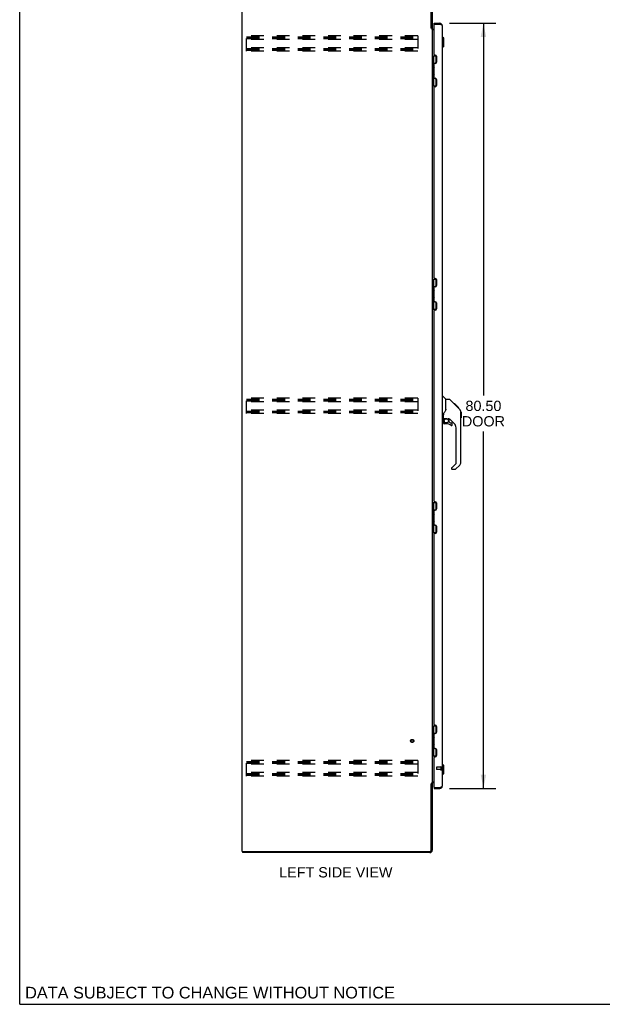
# Model space of a CAD drawing. Header units: inches. Extents: x 0 to 245, y 0 to 159.
# Tile 1 of 16: x 0 to 61, y 0 to 104. Entities that reach past the tile are written whole.
import ezdxf

# ---------------------------------------------------------------- set-up
doc = ezdxf.new("R2010")
doc.units = ezdxf.units.IN
doc.header["$LTSCALE"] = 13.479405
doc.header["$MEASUREMENT"] = 0
doc.linetypes.add('HIDDEN', pattern=[0.2, 0.1, -0.1])
doc.layers.get('0').update_dxf_attribs({"linetype": 'CONTINUOUS'})
for name, color, linetype in [('02___PRT_ALL_AXES', 7, 'CONTINUOUS'), ('DEFAULT_2', 8, 'HIDDEN'), ('DIMENSIONS', 7, 'CONTINUOUS')]:
    doc.layers.add(name, color=color, linetype=linetype)
doc.styles.get("Standard").update_dxf_attribs({"font": 'arial.ttf'})
doc.dimstyles.new('DIMSTYLE_1', dxfattribs={"dimtxt": 1.081236, "dimasz": 1.441648, "dimexe": 0.09, "dimexo": 0.07, "dimgap": 0.0375, "dimtad": 0, "dimtih": 1, "dimtoh": 1, "dimzin": 4, "dimdsep": 46, "dimtxsty": 'Standard', "dimblk": '_FILLED', "dimblk1": '_FILLED', "dimblk2": '_FILLED', "dimcen": 0.09, "dimazin": 1, "dimtfac": 1, "dimtofl": 0, "dimtmove": 0, "dimatfit": 3, "dimldrblk": '_FILLED', "dimfxl": 0, "dimtolj": 1, "dimtzin": 4, "dimarcsym": 0})

# ---------------------------------------------------------------- blocks, each defined once
blk = doc.blocks.new('_FILLED')
at = {"color": 0, "linetype": 'ByBlock'}
blk.add_solid([(0, 0), (-1, 0.2), (-1, -0.2)], dxfattribs=at)
blk = doc.blocks.new('*D4')
at = {"layer": 'DIMENSIONS', "color": 2, "linetype": 'Continuous'}
for p, q in [((45.2, 103.21), (50.07, 103.21)), ((48.77, 103.21), (48.77, 64.04)), ((48.77, 22.71), (48.77, 60.25)), ((45.2, 22.71), (50.07, 22.71))]:
    blk.add_line(p, q, dxfattribs=at)
at = {"layer": 'DIMENSIONS', "color": 2, "linetype": 'Continuous', "xscale": 1.4416475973, "yscale": 1.4416475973, "zscale": 1.4416475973}
for p, rotation in [((48.77, 103.21), 90), ((48.77, 22.71), 270)]:
    blk.add_blockref('_FILLED', p, dxfattribs=dict(at, rotation=rotation))
at = {"layer": 'DIMENSIONS', "color": 2, "linetype": 'Continuous', "insert": (48.77, 63.5), "char_height": 1.081, "width": 4.5259, "attachment_point": 2, "line_spacing_factor": 0.9}
blk.add_mtext('80.50\\PDOOR', dxfattribs=at)

msp = doc.modelspace()

# ---------------------------------------------------------------- linework, layer by layer
at = {"color": 7, "linetype": 'Continuous'}
for p, q in [((0, 0), (0, 158.581)), ((43.277, 102.716), (43.381, 102.716)), ((43.581, 103.102), (43.581, 103.206)), ((43.601, 103.102), (43.581, 103.102)), ((44.188, 103.206), (44.188, 103.102)), ((44.474, 101.757), (44.435, 101.757)), ((44.474, 100.654), (44.474, 101.757)), ((44.592, 101.639), (44.474, 101.757)), ((44.592, 100.772), (44.592, 101.639)), ((44.474, 100.654), (44.435, 100.654)), ((44.592, 100.772), (44.474, 100.654)), ((43.381, 99.781), (43.825, 99.781)), ((43.42, 96.631), (43.42, 99.781)), ((43.558, 98.991), (43.558, 99.781)), ((43.774, 99.781), (43.774, 99.015)), ((43.494, 98.927), (43.558, 98.991)), ((43.494, 98.927), (43.494, 98.666)), ((43.494, 98.666), (43.558, 98.602)), ((43.51, 98.65), (43.51, 98.943)), ((43.558, 97.81), (43.558, 98.602)), ((43.755, 99.003), (43.695, 99.003)), ((43.494, 97.746), (43.558, 97.81)), ((43.494, 97.485), (43.494, 97.746)), ((43.494, 97.485), (43.558, 97.421)), ((43.51, 97.469), (43.51, 97.762)), ((43.558, 96.631), (43.558, 97.421)), ((43.695, 97.409), (43.755, 97.409)), ((43.774, 97.398), (43.774, 96.631)), ((43.381, 96.631), (43.825, 96.631)), ((43.381, 76.281), (43.825, 76.281)), ((43.42, 73.131), (43.42, 76.281)), ((43.558, 75.491), (43.558, 76.281)), ((43.774, 76.281), (43.774, 75.515)), ((43.494, 75.427), (43.558, 75.491)), ((43.494, 75.427), (43.494, 75.166)), ((43.494, 75.166), (43.558, 75.102)), ((43.51, 75.15), (43.51, 75.443)), ((43.558, 74.31), (43.558, 75.102)), ((43.755, 75.503), (43.695, 75.503)), ((43.494, 74.246), (43.558, 74.31)), ((43.494, 73.985), (43.494, 74.246)), ((43.494, 73.985), (43.558, 73.921)), ((43.51, 73.969), (43.51, 74.262)), ((43.558, 73.131), (43.558, 73.921)), ((43.695, 73.909), (43.755, 73.909)), ((43.774, 73.898), (43.774, 73.131)), ((43.381, 73.131), (43.825, 73.131)), ((44.435, 63.96), (44.497, 63.96)), ((44.823, 63.651), (44.525, 63.948)), ((45.189, 63.645), (44.828, 63.645)), ((44.828, 62.541), (44.828, 63.645)), ((46.01, 62.857), (45.245, 63.622)), ((44.828, 62.603), (44.808, 62.546)), ((45.766, 63.167), (45.7, 63.167)), ((45.774, 63.16), (45.707, 63.16)), ((45.784, 63.15), (45.717, 63.15)), ((45.79, 63.144), (45.723, 63.144)), ((45.798, 63.136), (45.731, 63.136)), ((45.818, 63.116), (45.751, 63.116)), ((45.766, 63.167), (46.093, 62.841)), ((45.84, 63.094), (45.773, 63.094)), ((45.864, 63.07), (45.797, 63.07)), ((45.887, 63.047), (45.82, 63.047)), ((45.911, 63.023), (45.844, 63.023)), ((45.935, 62.999), (45.868, 62.999)), ((45.957, 62.977), (45.89, 62.977)), ((45.977, 62.957), (45.91, 62.957)), ((45.994, 62.94), (45.928, 62.94)), ((46.008, 62.926), (45.941, 62.926)), ((46.012, 62.922), (45.945, 62.922)), ((46.014, 62.92), (45.947, 62.92)), ((46.014, 62.92), (45.947, 62.92)), ((46.015, 62.919), (45.948, 62.919)), ((45.983, 62.884), (45.949, 62.918)), ((46.017, 62.917), (45.95, 62.917)), ((46.022, 62.912), (45.955, 62.912)), ((46.028, 62.906), (45.961, 62.906)), ((46.041, 62.893), (45.975, 62.893)), ((46.01, 62.857), (45.983, 62.884)), ((46.057, 62.877), (45.99, 62.877)), ((46.064, 62.87), (45.997, 62.87)), ((46.071, 62.863), (46.004, 62.863)), ((46.01, 62.857), (46.288, 62.578)), ((46.083, 62.851), (46.016, 62.851)), ((46.088, 62.846), (46.021, 62.846)), ((46.092, 62.842), (46.025, 62.842)), ((46.093, 62.841), (46.026, 62.841)), ((46.093, 62.841), (46.026, 62.841)), ((46.094, 62.84), (46.027, 62.84)), ((46.178, 62.756), (46.094, 62.84)), ((46.111, 62.756), (46.178, 62.756)), ((46.18, 62.754), (46.113, 62.754)), ((46.182, 62.752), (46.115, 62.752)), ((46.18, 62.754), (46.182, 62.752)), ((46.402, 62.323), (46.402, 62.33)), ((46.403, 57.017), (46.403, 62.301)), ((46.415, 62.305), (46.415, 61.718)), ((44.513, 61.578), (44.435, 61.578)), ((44.553, 61.617), (44.553, 62.024)), ((44.553, 61.4), (44.553, 61.163)), ((44.572, 61.619), (44.868, 61.619)), ((44.61, 61.54), (44.69, 61.619)), ((44.617, 61.534), (44.613, 61.537)), ((44.62, 61.53), (44.617, 61.534)), ((44.625, 61.526), (44.62, 61.53)), ((45.141, 61.578), (45.053, 61.578)), ((45.183, 61.246), (45.183, 61.573)), ((45.186, 61.238), (45.258, 61.166)), ((45.718, 61.082), (45.217, 61.583)), ((45.266, 61.163), (45.419, 61.163)), ((44.868, 61.084), (44.632, 61.084)), ((45.498, 60.965), (45.498, 61.084)), ((45.891, 56.931), (45.891, 60.664)), ((45.419, 56.407), (45.419, 56.342)), ((45.433, 56.44), (45.868, 56.876)), ((45.78, 56.263), (45.498, 56.263)), ((46.288, 56.738), (45.836, 56.286)), ((43.381, 52.781), (43.825, 52.781)), ((43.42, 49.631), (43.42, 52.781)), ((43.494, 51.927), (43.558, 51.991)), ((43.494, 51.927), (43.494, 51.666)), ((43.51, 51.65), (43.51, 51.943)), ((43.558, 51.991), (43.558, 52.781)), ((43.755, 52.003), (43.695, 52.003)), ((43.774, 52.781), (43.774, 52.015)), ((43.494, 51.666), (43.558, 51.602)), ((43.494, 50.746), (43.558, 50.81)), ((43.51, 50.469), (43.51, 50.762)), ((43.558, 50.81), (43.558, 51.602)), ((43.494, 50.485), (43.494, 50.746)), ((43.494, 50.485), (43.558, 50.421)), ((43.558, 49.631), (43.558, 50.421)), ((43.695, 50.409), (43.755, 50.409)), ((43.774, 50.398), (43.774, 49.631)), ((43.381, 49.631), (43.825, 49.631)), ((43.381, 29.281), (43.825, 29.281)), ((43.42, 26.131), (43.42, 29.281)), ((43.558, 28.491), (43.558, 29.281)), ((43.774, 29.281), (43.774, 28.515)), ((43.494, 28.427), (43.558, 28.491)), ((43.494, 28.427), (43.494, 28.166)), ((43.494, 28.166), (43.558, 28.102)), ((43.51, 28.15), (43.51, 28.443)), ((43.558, 27.31), (43.558, 28.102)), ((43.755, 28.503), (43.695, 28.503)), ((43.494, 27.246), (43.558, 27.31)), ((43.494, 26.985), (43.494, 27.246)), ((43.494, 26.985), (43.558, 26.921)), ((43.51, 26.969), (43.51, 27.262)), ((43.381, 26.131), (43.825, 26.131)), ((43.558, 26.131), (43.558, 26.921)), ((43.695, 26.909), (43.755, 26.909)), ((43.774, 26.898), (43.774, 26.131)), ((44.474, 25.258), (44.435, 25.258)), ((44.592, 25.14), (44.474, 25.258)), ((44.474, 24.155), (44.474, 25.258)), ((44.592, 24.274), (44.592, 25.14)), ((44.474, 24.155), (44.435, 24.155)), ((44.592, 24.274), (44.474, 24.155)), ((43.277, 23.197), (43.381, 23.197)), ((43.581, 22.81), (43.601, 22.81)), ((43.581, 22.81), (43.581, 22.706)), ((44.188, 22.706), (44.188, 22.81)), ((23.433, 16.06), (23.433, 15.956)), ((0, 0), (245.08, 0))]:
    msp.add_line(p, q, dxfattribs=at)
at = {"color": 3, "linetype": 'Continuous'}
for p, q in [((23.381, 16.06), (23.381, 105.852)), ((43.277, 102.704), (43.277, 105.709)), ((43.381, 105.71), (43.381, 102.703)), ((43.29, 102.682), (43.288, 102.686)), ((43.381, 102.664), (43.306, 102.664)), ((43.381, 102.664), (43.381, 23.249)), ((43.523, 102.56), (43.581, 102.56)), ((43.581, 103.206), (44.188, 103.206)), ((43.581, 99.932), (43.581, 103.082)), ((43.601, 103.102), (44.188, 103.102)), ((44.435, 102.96), (44.435, 22.953)), ((43.581, 102.508), (43.421, 102.508)), ((43.641, 99.872), (43.701, 99.872)), ((43.831, 99.742), (43.831, 99.122)), ((43.581, 97.481), (43.581, 98.932)), ((43.701, 98.992), (43.641, 98.992)), ((43.641, 97.421), (43.701, 97.421)), ((43.581, 76.432), (43.581, 96.481)), ((43.701, 96.541), (43.641, 96.541)), ((43.831, 97.291), (43.831, 96.671)), ((43.641, 76.372), (43.701, 76.372)), ((43.831, 76.242), (43.831, 75.622)), ((43.581, 73.981), (43.581, 75.432)), ((43.701, 75.492), (43.641, 75.492)), ((43.641, 73.921), (43.701, 73.921)), ((43.831, 73.791), (43.831, 73.171)), ((43.581, 52.932), (43.581, 72.981)), ((43.701, 73.041), (43.641, 73.041)), ((43.641, 52.872), (43.701, 52.872)), ((43.581, 50.481), (43.581, 51.932)), ((43.701, 51.992), (43.641, 51.992)), ((43.831, 52.742), (43.831, 52.122)), ((43.641, 50.421), (43.701, 50.421)), ((43.831, 50.291), (43.831, 49.671)), ((43.581, 29.432), (43.581, 49.481)), ((43.701, 49.541), (43.641, 49.541)), ((43.641, 29.372), (43.701, 29.372)), ((43.831, 29.242), (43.831, 28.622)), ((43.581, 26.981), (43.581, 28.432)), ((43.701, 28.492), (43.641, 28.492)), ((43.581, 22.83), (43.581, 25.981)), ((43.641, 26.921), (43.701, 26.921)), ((43.701, 26.041), (43.641, 26.041)), ((43.831, 26.791), (43.831, 26.171)), ((43.277, 16.203), (43.277, 23.208)), ((43.381, 23.249), (43.306, 23.249)), ((43.381, 23.21), (43.381, 16.203)), ((43.421, 23.404), (43.581, 23.404)), ((43.581, 23.352), (43.523, 23.352)), ((43.601, 22.81), (44.188, 22.81)), ((44.188, 22.81), (44.22, 22.822)), ((43.581, 22.706), (44.188, 22.706)), ((23.381, 16.06), (43.134, 16.06)), ((43.134, 15.956), (23.433, 15.956))]:
    msp.add_line(p, q, dxfattribs=at)
for points in [[(43.288, 102.686), (43.287, 102.688), (43.286, 102.69), (43.285, 102.691), (43.284, 102.693), (43.283, 102.695), (43.282, 102.696), (43.281, 102.698), (43.28, 102.7), (43.278, 102.702), (43.277, 102.704)], [(43.306, 102.664), (43.304, 102.665), (43.302, 102.667), (43.301, 102.668), (43.299, 102.67), (43.298, 102.671), (43.296, 102.673), (43.295, 102.674), (43.294, 102.676), (43.293, 102.677), (43.292, 102.678), (43.292, 102.68), (43.291, 102.681), (43.29, 102.682)], [(44.282, 103.066), (44.267, 103.072), (44.252, 103.078), (44.236, 103.084), (44.22, 103.09), (44.188, 103.102)], [(44.435, 102.96), (44.434, 102.965), (44.433, 102.971), (44.43, 102.977), (44.426, 102.983), (44.422, 102.989), (44.416, 102.995), (44.409, 103.001), (44.402, 103.007), (44.393, 103.013), (44.384, 103.019), (44.374, 103.025), (44.362, 103.031), (44.351, 103.037), (44.338, 103.043), (44.325, 103.049), (44.311, 103.055), (44.297, 103.06), (44.282, 103.066)], [(43.396, 102.534), (43.393, 102.535), (43.391, 102.536), (43.389, 102.538), (43.386, 102.539), (43.385, 102.541), (43.383, 102.542), (43.382, 102.544), (43.381, 102.546), (43.381, 102.547), (43.381, 102.549)], [(43.421, 102.508), (43.421, 102.51), (43.421, 102.512), (43.42, 102.514), (43.42, 102.516), (43.419, 102.518), (43.417, 102.52), (43.416, 102.521), (43.414, 102.523), (43.412, 102.525), (43.41, 102.526), (43.408, 102.527), (43.406, 102.529), (43.404, 102.53), (43.401, 102.531), (43.396, 102.534)], [(43.29, 23.23), (43.288, 23.226), (43.287, 23.224), (43.286, 23.223), (43.285, 23.221), (43.284, 23.219), (43.283, 23.217), (43.282, 23.216), (43.281, 23.214), (43.28, 23.212), (43.278, 23.21), (43.277, 23.208)], [(43.306, 23.249), (43.304, 23.247), (43.302, 23.245), (43.301, 23.244), (43.299, 23.242), (43.298, 23.241), (43.296, 23.239), (43.295, 23.238), (43.294, 23.237), (43.293, 23.235), (43.292, 23.234), (43.292, 23.233), (43.291, 23.231), (43.29, 23.23)], [(43.401, 23.381), (43.396, 23.378), (43.393, 23.377), (43.391, 23.376), (43.389, 23.374), (43.386, 23.373), (43.385, 23.371), (43.383, 23.37), (43.382, 23.368), (43.381, 23.366), (43.381, 23.365), (43.381, 23.363)], [(43.421, 23.404), (43.421, 23.402), (43.421, 23.4), (43.42, 23.398), (43.42, 23.396), (43.419, 23.394), (43.417, 23.392), (43.416, 23.391), (43.414, 23.389), (43.412, 23.388), (43.41, 23.386), (43.408, 23.385), (43.406, 23.383), (43.404, 23.382), (43.401, 23.381)], [(44.22, 22.822), (44.236, 22.828), (44.252, 22.834), (44.267, 22.84)], [(44.267, 22.84), (44.282, 22.846), (44.297, 22.852), (44.311, 22.858), (44.325, 22.863), (44.338, 22.869), (44.351, 22.875), (44.362, 22.881), (44.374, 22.887), (44.384, 22.893), (44.393, 22.899), (44.402, 22.905), (44.409, 22.911), (44.416, 22.917), (44.422, 22.923), (44.426, 22.929), (44.43, 22.935), (44.433, 22.941), (44.434, 22.947), (44.435, 22.953)]]:
    msp.add_lwpolyline(points, dxfattribs=at)
at = {"color": 7, "linetype": 'Continuous'}
for points in [[(45.245, 63.622), (45.237, 63.629), (45.229, 63.634), (45.22, 63.639), (45.21, 63.642), (45.2, 63.644), (45.189, 63.645)], [(44.606, 62.195), (44.595, 62.179), (44.58, 62.15), (44.568, 62.118), (44.559, 62.084), (44.554, 62.049), (44.553, 62.024)], [(44.808, 62.546), (44.777, 62.477), (44.741, 62.406), (44.698, 62.334), (44.651, 62.26), (44.606, 62.195)], [(45.949, 62.918), (45.927, 62.94), (45.905, 62.962), (45.883, 62.984)], [(46.403, 62.301), (46.402, 62.329), (46.397, 62.371), (46.387, 62.412), (46.373, 62.451), (46.355, 62.489), (46.333, 62.524), (46.308, 62.557), (46.288, 62.578)], [(44.625, 61.526), (44.615, 61.516), (44.607, 61.505), (44.599, 61.493), (44.592, 61.481), (44.586, 61.468), (44.581, 61.455), (44.578, 61.442), (44.575, 61.428), (44.573, 61.414), (44.573, 61.4)], [(44.613, 61.537), (44.612, 61.538), (44.611, 61.539), (44.611, 61.54), (44.61, 61.54)], [(44.868, 61.619), (44.874, 61.619), (44.894, 61.618), (44.915, 61.616), (44.936, 61.612), (44.956, 61.607), (44.974, 61.602), (44.99, 61.596), (45.004, 61.592), (45.016, 61.587), (45.027, 61.584), (45.036, 61.581), (45.044, 61.579)], [(45.044, 61.579), (45.052, 61.578), (45.053, 61.578)]]:
    msp.add_lwpolyline(points, dxfattribs=at)
msp.add_circle((44.868, 61.379), 0.217, dxfattribs=at)
at = {"color": 3, "linetype": 'Continuous'}
for centre, radius, start, end in [((43.523, 102.703), 0.142, 180, 270), ((43.601, 103.082), 0.02, 90, 180), ((44.188, 102.96), 0.246, 0, 90), ((43.641, 99.932), 0.06, 180, 270), ((43.701, 99.742), 0.13, 0, 90), ((43.641, 98.932), 0.06, 90, 180), ((43.701, 99.122), 0.13, 270, 360), ((43.641, 97.481), 0.06, 180, 270), ((43.701, 97.291), 0.13, 0, 90), ((43.641, 96.481), 0.06, 90, 180), ((43.701, 96.671), 0.13, 270, 360), ((43.641, 76.432), 0.06, 180, 270), ((43.701, 76.242), 0.13, 0, 90), ((43.701, 75.622), 0.13, 270, 360), ((43.641, 75.432), 0.06, 90, 180), ((43.641, 73.981), 0.06, 180, 270), ((43.701, 73.791), 0.13, 0, 90), ((43.641, 72.981), 0.06, 90, 180), ((43.701, 73.171), 0.13, 270, 360), ((43.641, 52.932), 0.06, 180, 270), ((43.701, 52.742), 0.13, 0, 90), ((43.641, 51.932), 0.06, 90, 180), ((43.701, 52.122), 0.13, 270, 360), ((43.641, 50.481), 0.06, 180, 270), ((43.701, 50.291), 0.13, 0, 90), ((43.641, 49.481), 0.06, 90, 180), ((43.701, 49.671), 0.13, 270, 360), ((43.641, 29.432), 0.06, 180, 270), ((43.701, 29.242), 0.13, 0, 90), ((43.641, 28.432), 0.06, 90, 180), ((43.701, 28.622), 0.13, 270, 360), ((43.641, 26.981), 0.06, 180, 270), ((43.641, 25.981), 0.06, 90, 180), ((43.701, 26.791), 0.13, 0, 90), ((43.701, 26.171), 0.13, 270, 360), ((43.523, 23.21), 0.142, 90, 180), ((43.601, 22.83), 0.02, 180, 270), ((44.188, 22.953), 0.246, 270, 360), ((43.134, 16.203), 0.246, 270, 360), ((43.134, 16.203), 0.143, 270, 360)]:
    msp.add_arc(centre, radius, start, end, dxfattribs=at)
at = {"color": 7, "linetype": 'Continuous'}
for centre, radius, start, end in [((44.188, 102.96), 0.142, 48.66126, 90), ((44.271, 102.816), 0.26, 90, 92.61182), ((43.495, 98.9), 0.116, 34.18209, 57.15809), ((43.495, 98.693), 0.116, 302.84191, 317.60993), ((44.03, 98.427), 0.472, 162.1337, 180), ((44.03, 97.986), 0.472, 180, 197.86631), ((43.495, 97.719), 0.116, 42.39007, 57.15809), ((43.495, 97.512), 0.116, 302.84191, 325.8187), ((43.495, 75.4), 0.116, 34.18209, 57.15809), ((43.495, 75.193), 0.116, 302.84191, 317.60993), ((44.03, 74.927), 0.472, 162.1337, 180), ((44.03, 74.486), 0.472, 180, 197.86631), ((43.495, 74.219), 0.116, 42.39007, 57.15809), ((43.495, 74.012), 0.116, 302.84191, 325.8187), ((44.497, 63.921), 0.0394, 45, 90), ((44.809, 63.637), 0.0197, 0, 45), ((46.395, 62.305), 0.0197, 0, 68.93953), ((44.513, 61.617), 0.0394, 270, 360), ((44.572, 61.639), 0.0197, 180, 270), ((44.75, 61.4), 0.197, 135, 180), ((44.632, 61.163), 0.0787, 180, 270), ((45.141, 61.381), 0.197, 52.51213, 90), ((45.195, 61.246), 0.0118, 180, 225), ((45.266, 61.175), 0.0118, 225, 270), ((45.419, 61.084), 0.0787, 0, 90), ((46.395, 61.718), 0.0197, 293.60704, 360), ((44.868, 60.297), 0.787, 50.4788, 90), ((45.419, 60.965), 0.0787, 230.4788, 360), ((45.301, 60.664), 0.591, 0, 45), ((46.009, 57.017), 0.394, 315, 360), ((45.466, 56.407), 0.0472, 135, 180), ((45.498, 56.342), 0.0787, 180, 270), ((45.78, 56.342), 0.0787, 270, 315), ((45.813, 56.931), 0.0787, 315, 360), ((43.495, 51.9), 0.116, 34.18209, 57.15809), ((43.495, 51.693), 0.116, 302.84191, 317.60993), ((44.03, 51.427), 0.472, 162.1337, 180), ((44.03, 50.986), 0.472, 180, 197.86631), ((43.495, 50.719), 0.116, 42.39007, 57.15809), ((43.495, 50.512), 0.116, 302.84191, 325.8187), ((43.495, 28.4), 0.116, 34.18209, 57.15809), ((43.495, 28.193), 0.116, 302.84191, 317.60993), ((44.03, 27.927), 0.472, 162.1337, 180), ((44.03, 27.486), 0.472, 180, 197.86631), ((43.495, 27.219), 0.116, 42.39007, 57.15809), ((43.495, 27.012), 0.116, 302.84191, 325.8187), ((44.188, 22.953), 0.142, 270, 311.33874), ((44.271, 23.096), 0.26, 267.38818, 270)]:
    msp.add_arc(centre, radius, start, end, dxfattribs=at)
at = {"layer": '02___PRT_ALL_AXES', "color": 8, "linetype": 'HIDDEN'}
for p, q in [((44.288, 24.934), (43.841, 24.934)), ((44.288, 24.934), (44.288, 24.686)), ((44.288, 24.686), (43.841, 24.686))]:
    msp.add_line(p, q, dxfattribs=at)
msp.add_circle((41.277, 27.706), 0.124, dxfattribs=at)
at = {"layer": 'DEFAULT_2', "color": 8, "linetype": 'HIDDEN'}
for p, q in [((23.86, 100.269), (23.86, 101.894)), ((41.86, 101.894), (23.86, 101.894)), ((23.86, 101.79), (41.86, 101.79)), ((23.86, 101.7), (41.86, 101.7)), ((23.86, 101.623), (41.86, 101.623)), ((41.86, 101.519), (23.86, 101.519)), ((41.86, 101.894), (41.86, 100.269)), ((41.86, 100.644), (23.86, 100.644)), ((23.86, 100.54), (41.86, 100.54)), ((23.86, 100.45), (41.86, 100.45)), ((23.86, 100.373), (41.86, 100.373)), ((41.86, 100.269), (23.86, 100.269)), ((23.86, 62.144), (23.86, 63.769)), ((41.86, 63.769), (23.86, 63.769)), ((23.86, 63.665), (41.86, 63.665)), ((23.86, 63.575), (41.86, 63.575)), ((23.86, 63.498), (41.86, 63.498)), ((41.86, 63.394), (23.86, 63.394)), ((41.86, 63.769), (41.86, 62.144)), ((41.86, 62.519), (23.86, 62.519)), ((23.86, 62.415), (41.86, 62.415)), ((23.86, 62.325), (41.86, 62.325)), ((23.86, 62.248), (41.86, 62.248)), ((41.86, 62.144), (23.86, 62.144)), ((41.86, 25.644), (23.86, 25.644)), ((23.86, 24.019), (23.86, 25.644)), ((23.86, 25.54), (41.86, 25.54)), ((23.86, 25.45), (41.86, 25.45)), ((23.86, 25.373), (41.86, 25.373)), ((41.86, 25.269), (23.86, 25.269)), ((41.86, 25.644), (41.86, 24.019)), ((43.831, 24.924), (43.831, 24.696)), ((44.288, 24.952), (44.288, 24.668)), ((44.331, 24.952), (44.331, 24.668)), ((41.86, 24.394), (23.86, 24.394)), ((23.86, 24.29), (41.86, 24.29)), ((23.86, 24.2), (41.86, 24.2)), ((23.86, 24.123), (41.86, 24.123)), ((41.86, 24.019), (23.86, 24.019))]:
    msp.add_line(p, q, dxfattribs=at)
for radius in [0.164, 0.124]:
    msp.add_circle((41.277, 27.706), radius, dxfattribs=at)
for centre, radius, start, end in [((43.841, 24.924), 0.01, 90, 180), ((44.309, 24.952), 0.0215, 0, 180), ((43.841, 24.696), 0.01, 180, 270), ((44.309, 24.668), 0.0215, 180, 360)]:
    msp.add_arc(centre, radius, start, end, dxfattribs=at)

# ---------------------------------------------------------------- texts
at = {"layer": 'DIMENSIONS', "color": 2, "linetype": 'Continuous', "attachment_point": 2, "line_spacing_factor": 0.9}
for s, insert, char_height, width in [('LEFT SIDE VIEW', (33.244, 14.428), 1.08124, 11.88957), ('DATA SUBJECT TO CHANGE WITHOUT NOTICE', (20.016, 1.839), 1.2254, 38.82105)]:
    msp.add_mtext(s, dxfattribs=dict(at, insert=insert, char_height=char_height, width=width))

# ---------------------------------------------------------------- dimensions: what is measured, and where the dimension line sits
at = {"layer": 'DIMENSIONS', "color": 2, "linetype": 'Continuous'}
dim = msp.add_linear_dim(base=(48.768, 103.206), p1=(45.127, 22.706), p2=(45.127, 103.206), angle=90, text='<>\\PDOOR', dimstyle='DIMSTYLE_1', dxfattribs=at)
dim.commit()
dim.dimension.update_dxf_attribs({"geometry": '*D4', "text_midpoint": (48.768, 62.145), "dimtype": 160})

doc.saveas('drawing.dxf')
